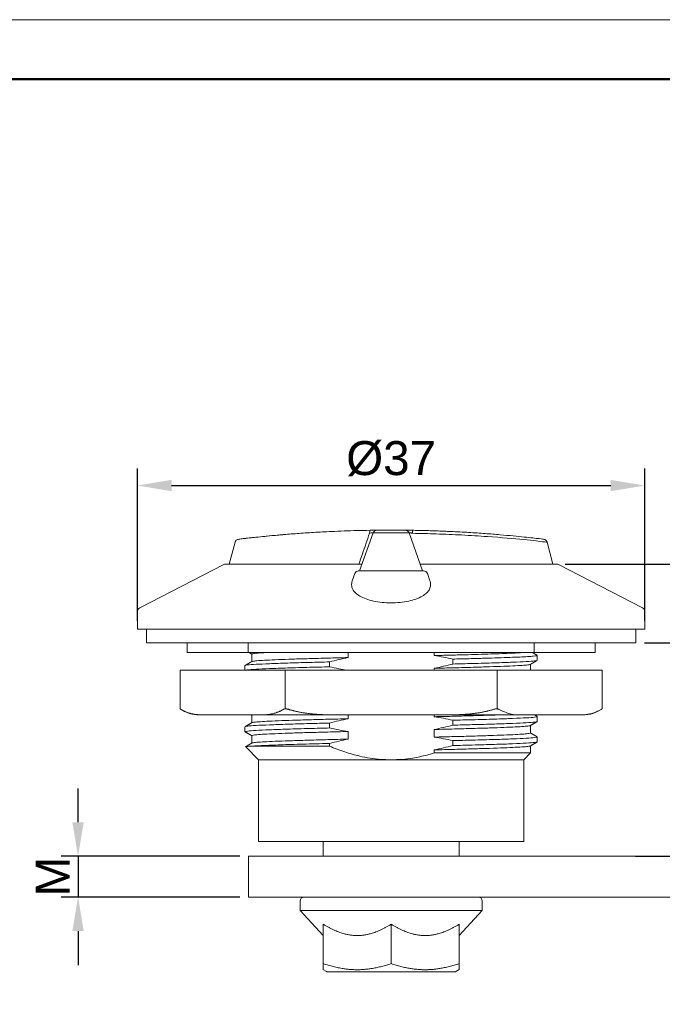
# Model space of a CAD drawing. Header units: millimetres. Extents: x 2655 to 2922, y 1555 to 1739.
# Tile 2 of 3: x 2689 to 2736, y 1667 to 1739. Entities that reach past the tile are written whole.
import ezdxf

# ---------------------------------------------------------------- set-up
doc = ezdxf.new("R2010")
doc.units = ezdxf.units.MM
doc.layers.add('1', color=7, linetype='Continuous', true_color=0xffffff)
doc.layers.add('20', color=7, linetype='Continuous', true_color=0xffffff)
for name, color, linetype, lineweight in [('尺寸线层', 3, 'Continuous', 18), ('粗实线层', 7, 'Continuous', 50), ('细实线层', 3, 'Continuous', 18)]:
    doc.layers.add(name, color=color, linetype=linetype, lineweight=lineweight)
doc.styles.get("Standard").update_dxf_attribs({"font": 'arial.ttf'})
doc.dimstyles.new('ISO-25', dxfattribs={"dimtxt": 2.5, "dimasz": 2.5, "dimexe": 1.25, "dimexo": 0.625, "dimtad": 1, "dimtxsty": 'Standard', "dimcen": 2.5, "dimadec": 0, "dimazin": 0, "dimtfac": 1, "dimtmove": 0, "dimatfit": 3, "dimfxl": 1, "dimarcsym": 0})

# ---------------------------------------------------------------- blocks, each defined once
blk = doc.blocks.new('*D14')
at = {"color": 0, "lineweight": -2, "transparency": 16777216}
for p, q in [((2697.568508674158, 1694.985706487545), (2697.568508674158, 1706.189578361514)), ((2734.868508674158, 1694.985706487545), (2734.868508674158, 1706.189578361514)), ((2700.068508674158, 1704.939578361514), (2732.368508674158, 1704.939578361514))]:
    blk.add_line(p, q, dxfattribs=at)
at = {"color": 0, "transparency": 16777216}
for points in [[(2700.068508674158, 1705.356245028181), (2700.068508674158, 1704.522911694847), (2697.568508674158, 1704.939578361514)], [(2732.368508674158, 1705.356245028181), (2732.368508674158, 1704.522911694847), (2734.868508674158, 1704.939578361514)]]:
    blk.add_solid(points, dxfattribs=at)
at = {"layer": 'Defpoints', "color": 0, "transparency": 16777216}
for p in [(2734.868508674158, 1704.939578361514), (2697.568508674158, 1694.360706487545), (2734.868508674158, 1694.360706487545)]:
    blk.add_point(p, dxfattribs=at)
at = {"color": 0, "transparency": 16777216, "insert": (2716.218508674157, 1706.910928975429), "char_height": 2.5, "attachment_point": 5}
blk.add_mtext('%%C37', dxfattribs=at)
blk = doc.blocks.new('*D15')
at = {"color": 0, "lineweight": -2, "transparency": 16777216}
for p, q in [((2749.42118192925, 1701.660706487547), (2749.42118192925, 1704.160706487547)), ((2729.020718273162, 1699.160706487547), (2750.67118192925, 1699.160706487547)), ((2749.42118192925, 1699.160706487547), (2749.42118192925, 1693.360706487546)), ((2734.843508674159, 1693.360706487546), (2750.67118192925, 1693.360706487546)), ((2749.42118192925, 1690.860706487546), (2749.42118192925, 1688.360706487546))]:
    blk.add_line(p, q, dxfattribs=at)
at = {"color": 0, "transparency": 16777216}
for points in [[(2749.004515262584, 1701.660706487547), (2749.837848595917, 1701.660706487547), (2749.42118192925, 1699.160706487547)], [(2749.004515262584, 1690.860706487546), (2749.837848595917, 1690.860706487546), (2749.42118192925, 1693.360706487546)]]:
    blk.add_solid(points, dxfattribs=at)
at = {"layer": 'Defpoints', "color": 0, "transparency": 16777216}
for p in [(2728.395718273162, 1699.160706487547), (2734.218508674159, 1693.360706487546), (2749.42118192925, 1693.360706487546)]:
    blk.add_point(p, dxfattribs=at)
at = {"color": 0, "transparency": 16777216, "insert": (2747.29379448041, 1696.260706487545), "char_height": 2.5, "attachment_point": 5, "rotation": 90}
blk.add_mtext('5,8', dxfattribs=at)
blk = doc.blocks.new('*D16')
at = {"layer": 'Defpoints', "color": 0, "transparency": 16777216}
for p in [(2734.218508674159, 1693.360706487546), (2733.556872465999, 1677.660706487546), (2749.341259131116, 1677.660706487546)]:
    blk.add_point(p, dxfattribs=at)
at = {"layer": '尺寸线层', "color": 0, "lineweight": -2, "transparency": 16777216}
for p, q in [((2734.843508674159, 1693.360706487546), (2750.591259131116, 1693.360706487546)), ((2749.341259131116, 1690.860706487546), (2749.341259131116, 1680.160706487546)), ((2734.181872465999, 1677.660706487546), (2750.591259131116, 1677.660706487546))]:
    blk.add_line(p, q, dxfattribs=at)
at = {"layer": '尺寸线层', "color": 0, "transparency": 16777216}
for points in [[(2748.92459246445, 1690.860706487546), (2749.757925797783, 1690.860706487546), (2749.341259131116, 1693.360706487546)], [(2748.92459246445, 1680.160706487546), (2749.757925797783, 1680.160706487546), (2749.341259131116, 1677.660706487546)]]:
    blk.add_solid(points, dxfattribs=at)
at = {"layer": '尺寸线层', "color": 0, "transparency": 16777216, "insert": (2747.466259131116, 1685.235017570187), "char_height": 2.5, "attachment_point": 5, "rotation": 90}
blk.add_mtext('H', dxfattribs=at)
blk = doc.blocks.new('*D17')
at = {"layer": 'Defpoints', "color": 0, "transparency": 16777216}
for p in [(2705.718508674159, 1677.660706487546), (2693.193879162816, 1674.660706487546), (2705.718508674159, 1674.660706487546)]:
    blk.add_point(p, dxfattribs=at)
at = {"layer": '尺寸线层', "color": 0, "lineweight": -2, "transparency": 16777216}
for p, q in [((2693.193879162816, 1680.160706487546), (2693.193879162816, 1682.660706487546)), ((2705.093508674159, 1677.660706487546), (2691.943879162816, 1677.660706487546)), ((2693.193879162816, 1677.660706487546), (2693.193879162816, 1674.660706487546)), ((2705.093508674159, 1674.660706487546), (2691.943879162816, 1674.660706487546)), ((2693.193879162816, 1672.160706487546), (2693.193879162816, 1669.660706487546))]:
    blk.add_line(p, q, dxfattribs=at)
at = {"layer": '尺寸线层', "color": 0, "transparency": 16777216}
for points in [[(2692.777212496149, 1680.160706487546), (2693.610545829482, 1680.160706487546), (2693.193879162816, 1677.660706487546)], [(2692.777212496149, 1672.160706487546), (2693.610545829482, 1672.160706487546), (2693.193879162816, 1674.660706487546)]]:
    blk.add_solid(points, dxfattribs=at)
at = {"layer": '尺寸线层', "color": 0, "transparency": 16777216, "insert": (2691.318879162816, 1676.160706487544), "char_height": 2.5, "attachment_point": 5, "rotation": 90}
blk.add_mtext('M', dxfattribs=at)

msp = doc.modelspace()

# ---------------------------------------------------------------- linework, layer by layer
at = {"layer": '1', "color": 7, "linetype": 'Continuous', "lineweight": 18}
for p, q in [((2713.902732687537, 1698.660744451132), (2714.895561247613, 1701.455372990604)), ((2717.541456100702, 1701.455372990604), (2718.534284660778, 1698.660744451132)), ((2704.748952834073, 1700.77336374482), (2704.31684285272, 1699.160707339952)), ((2728.120170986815, 1699.160720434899), (2727.688002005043, 1700.773597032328)), ((2698.218508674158, 1694.360706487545), (2698.218508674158, 1693.360706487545)), ((2734.218508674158, 1693.360706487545), (2734.218508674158, 1694.360706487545)), ((2698.218508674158, 1693.360706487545), (2734.218508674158, 1693.360706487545)), ((2700.707401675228, 1691.360706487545), (2700.707401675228, 1688.504922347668)), ((2700.707401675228, 1691.360706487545), (2700.774388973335, 1691.360706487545)), ((2700.774388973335, 1691.360706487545), (2708.2799424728, 1691.360706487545)), ((2708.2799424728, 1691.360706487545), (2708.712955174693, 1691.360706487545)), ((2723.724062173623, 1691.360706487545), (2708.712955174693, 1691.360706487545)), ((2723.724062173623, 1691.360706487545), (2724.157074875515, 1691.360706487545)), ((2724.157074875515, 1691.360706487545), (2731.66262837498, 1691.360706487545)), ((2731.66262837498, 1691.360706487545), (2731.729615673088, 1691.360706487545)), ((2731.729615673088, 1688.504922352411), (2731.729615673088, 1691.360706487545)), ((2702.13005140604, 1688.060706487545), (2702.51255483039, 1688.060706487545)), ((2702.51255483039, 1688.060706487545), (2706.541776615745, 1688.060706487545)), ((2706.541776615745, 1688.060706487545), (2712.189286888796, 1688.060706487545)), ((2712.189286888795, 1688.060706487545), (2720.247730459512, 1688.060706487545)), ((2720.247730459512, 1688.060706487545), (2725.89524073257, 1688.060706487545)), ((2725.89524073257, 1688.060706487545), (2729.924462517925, 1688.060706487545)), ((2729.924462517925, 1688.060706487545), (2730.306965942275, 1688.060706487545)), ((2711.218508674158, 1678.760706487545), (2711.218508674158, 1677.660745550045)), ((2721.218508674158, 1677.660745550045), (2721.218508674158, 1678.760706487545)), ((2705.718508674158, 1677.660706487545), (2706.718508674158, 1677.660706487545)), ((2705.718508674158, 1677.660706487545), (2705.718508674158, 1674.660706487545)), ((2706.718508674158, 1677.660706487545), (2769.218508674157, 1677.660706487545)), ((2705.718508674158, 1674.660706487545), (2706.718508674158, 1674.660706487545)), ((2706.718508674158, 1674.660706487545), (2769.218508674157, 1674.660706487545)), ((2709.518508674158, 1674.360706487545), (2709.518508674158, 1673.660706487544)), ((2722.918508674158, 1673.660706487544), (2722.918508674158, 1674.360706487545)), ((2709.51850867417, 1673.660706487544), (2711.218162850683, 1671.826212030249)), ((2709.518508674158, 1673.660706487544), (2722.918508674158, 1673.660706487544)), ((2721.218871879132, 1671.826230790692), (2722.918508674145, 1673.660706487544)), ((2711.218508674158, 1669.760706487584), (2711.218508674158, 1672.660706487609)), ((2716.218508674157, 1669.760706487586), (2716.218508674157, 1672.660706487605)), ((2721.218508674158, 1672.660706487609), (2721.218508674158, 1669.760706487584)), ((2711.203105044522, 1669.323017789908), (2711.461031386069, 1669.174103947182)), ((2713.961623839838, 1669.160706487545), (2711.511031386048, 1669.160706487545)), ((2720.925985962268, 1669.160706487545), (2713.961623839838, 1669.160706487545)), ((2720.975985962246, 1669.174103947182), (2721.233912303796, 1669.323017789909))]:
    msp.add_line(p, q, dxfattribs=at)
at = {"layer": '1', "color": 7, "linetype": 'Continuous', "lineweight": 13}
for p, q in [((2708.424280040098, 1691.360706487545), (2708.424280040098, 1688.503668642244)), ((2724.012737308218, 1691.360706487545), (2724.012737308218, 1688.503638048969))]:
    msp.add_line(p, q, dxfattribs=at)
at = {"layer": '1', "color": 7, "linetype": 'Continuous', "lineweight": 18}
for centre, radius, start, end in [((2702.130051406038, 1690.560706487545), 2.5, 235.3270743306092, 270), ((2730.306965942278, 1690.560706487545), 2.5, 270, 304.6738100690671), ((2709.818508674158, 1674.360706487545), 0.300000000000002, 90, 180), ((2722.618508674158, 1674.360706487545), 0.300000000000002, 0, 90), ((2711.511031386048, 1669.260706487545), 0.0999999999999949, 240.0000000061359, 270), ((2720.925985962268, 1669.260706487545), 0.0999999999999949, 270, 299.9999999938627)]:
    msp.add_arc(centre, radius, start, end, dxfattribs=at)
for centre, major_axis, ratio, start_param, end_param in [((2714.675485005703, 1701.348026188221), (-0.00493036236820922, 0.2999594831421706), 0.1358716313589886, 0, 1.306728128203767), ((2717.761532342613, 1701.348026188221), (-0.004930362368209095, -0.2999594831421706), 0.1358716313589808, 1.834864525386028, 3.141592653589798)]:
    msp.add_ellipse(centre, major_axis=major_axis, ratio=ratio, start_param=start_param, end_param=end_param, dxfattribs=at)
at = {"layer": '1', "color": 7, "linetype": 'Continuous', "lineweight": 13}
msp.add_open_spline([(2708.315090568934, 1701.32853122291), (2708.218626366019, 1701.320408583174), (2708.123615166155, 1701.31225881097), (2707.490493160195, 1701.257009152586), (2707.0146164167, 1701.21086144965), (2706.393927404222, 1701.147149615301), (2706.202672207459, 1701.126828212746), (2705.852502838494, 1701.0887174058), (2705.694112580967, 1701.07098216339), (2705.416442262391, 1701.039343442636), (2705.296260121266, 1701.025341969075), (2705.12273884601, 1701.004892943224), (2705.060037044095, 1700.997421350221), (2705.007400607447, 1700.991110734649)], degree=3, knots=[0, 0, 0, 0, 0.05716201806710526, 0.05716201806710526, 0.3873308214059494, 0.3873308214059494, 0.5524152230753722, 0.5524152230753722, 0.7174996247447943, 0.7174996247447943, 0.8825840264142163, 0.8825840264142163, 1, 1, 1, 1], dxfattribs=at)
at = {"layer": '1', "color": 7, "linetype": 'Continuous', "lineweight": 18}
for points, degree, knots in [([(2705.076547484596, 1700.999373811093), (2705.188586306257, 1701.012767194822), (2705.669568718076, 1701.070193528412), (2706.900938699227, 1701.202172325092), (2708.184239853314, 1701.319334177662), (2709.286191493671, 1701.407663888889), (2710.505519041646, 1701.490150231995), (2711.67863622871, 1701.553611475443), (2712.753549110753, 1701.598383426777), (2713.701433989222, 1701.629147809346), (2714.34725100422, 1701.64170126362), (2714.670554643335, 1701.647985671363)], 3, [0, 0, 0, 0, 0.1995920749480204, 0.3989958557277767, 0.4990030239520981, 0.5988698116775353, 0.6986850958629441, 0.798956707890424, 0.8661411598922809, 0.9329886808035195, 1, 1, 1, 1]), ([(2713.847500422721, 1699.161283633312), (2714.019607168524, 1699.655718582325), (2714.19143723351, 1700.149691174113), (2714.453675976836, 1700.904125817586), (2714.544311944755, 1701.164978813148), (2714.634854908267, 1701.425671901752)], 3, [0, 0, 0, 0, 0.6540526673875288, 0.6540526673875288, 1, 1, 1, 1]), ([(2717.541456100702, 1701.455372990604), (2717.537559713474, 1701.455386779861), (2717.529767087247, 1701.455414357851), (2717.467355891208, 1701.455637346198), (2717.369819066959, 1701.455993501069), (2717.236474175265, 1701.456495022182), (2717.072383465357, 1701.457141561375), (2716.882302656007, 1701.457922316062), (2716.672116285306, 1701.458880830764), (2716.448225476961, 1701.459853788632), (2716.176833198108, 1701.461732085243), (2715.756236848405, 1701.460840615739), (2715.324490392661, 1701.45866641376), (2715.043266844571, 1701.456634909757), (2714.916404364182, 1701.455600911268), (2714.90216646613, 1701.455445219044), (2714.895561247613, 1701.455372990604)], 3, [0, 0, 0, 0, 0.0557413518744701, 0.1114805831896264, 0.1672155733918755, 0.2229442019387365, 0.2786643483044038, 0.3343738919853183, 0.390070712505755, 0.4457526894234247, 0.5014177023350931, 0.5864934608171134, 0.7502546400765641, 0.8446808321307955, 0.9279446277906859, 1, 1, 1, 1]), ([(2715.011024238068, 1701.603054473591), (2715.008752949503, 1701.601528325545), (2715.006502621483, 1701.599970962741), (2714.979530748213, 1701.580749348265), (2714.957491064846, 1701.559329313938), (2714.920827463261, 1701.51086796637), (2714.906208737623, 1701.48383351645), (2714.89596912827, 1701.455226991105)], 3, [0, 0, 0, 0, 0.04309081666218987, 0.04309081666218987, 0.521545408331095, 0.521545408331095, 1, 1, 1, 1]), ([(2715.12610862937, 1701.649499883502), (2715.125451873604, 1701.649403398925), (2715.113820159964, 1701.647621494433), (2715.077988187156, 1701.637777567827), (2715.038997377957, 1701.623200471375), (2715.017966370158, 1701.605754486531), (2715.012437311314, 1701.600570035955)], 3, [0, 0, 0, 0, 0.02076818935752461, 0.3644571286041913, 0.8255519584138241, 1, 1, 1, 1]), ([(2715.174927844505, 1701.654925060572), (2715.17659856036, 1701.654943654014), (2715.179925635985, 1701.65498068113), (2715.207602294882, 1701.655283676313), (2715.258874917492, 1701.655824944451), (2715.34502602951, 1701.656678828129), (2715.519125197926, 1701.658193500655), (2715.808921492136, 1701.660080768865), (2716.217656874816, 1701.661017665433), (2716.62655287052, 1701.660087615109), (2716.916488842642, 1701.658204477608), (2717.091164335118, 1701.656686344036), (2717.187662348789, 1701.655731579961), (2717.250683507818, 1701.655052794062), (2717.258287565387, 1701.654967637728), (2717.262089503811, 1701.654925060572)], 3, [0, 0, 0, 0, 0.04180137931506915, 0.08324356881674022, 0.1250587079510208, 0.1877262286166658, 0.2503427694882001, 0.3750620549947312, 0.4998055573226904, 0.6245437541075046, 0.7492492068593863, 0.8118349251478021, 0.8745158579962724, 0.9372594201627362, 1, 1, 1, 1]), ([(2717.49499848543, 1701.538598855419), (2717.49472727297, 1701.539077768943), (2717.482299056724, 1701.560788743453), (2717.445362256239, 1701.590587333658), (2717.393973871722, 1701.624198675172), (2717.346977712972, 1701.641766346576), (2717.32126349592, 1701.647800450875), (2717.310613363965, 1701.649584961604)], 3, [0, 0, 0, 0, 0.007385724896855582, 0.3360024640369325, 0.6133934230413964, 0.8397501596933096, 1, 1, 1, 1]), ([(2717.495799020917, 1701.53883214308), (2717.496648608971, 1701.537737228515), (2717.497490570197, 1701.536636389), (2717.51665973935, 1701.511207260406), (2717.531259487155, 1701.484074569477), (2717.541456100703, 1701.455372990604)], 3, [0, 0, 0, 0, 0.04351984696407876, 0.04351984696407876, 1, 1, 1, 1]), ([(2717.802162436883, 1701.425671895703), (2717.776378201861, 1701.432450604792), (2717.727544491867, 1701.445289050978), (2717.662571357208, 1701.459040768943), (2717.600011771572, 1701.469932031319), (2717.546654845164, 1701.470767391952), (2717.543229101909, 1701.460623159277), (2717.541456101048, 1701.45537298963)], 3, [0, 0, 0, 0, 0.1877518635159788, 0.3555901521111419, 0.5015467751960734, 0.7420244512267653, 1, 1, 1, 1]), ([(2717.766462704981, 1701.647985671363), (2717.928630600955, 1701.64507732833), (2718.252470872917, 1701.639269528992), (2718.733203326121, 1701.62750589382), (2719.208829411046, 1701.613630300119), (2719.679067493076, 1701.597498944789), (2720.143994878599, 1701.579249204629), (2720.905238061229, 1701.545622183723), (2721.931532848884, 1701.490165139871), (2723.150745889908, 1701.407665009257), (2724.252754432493, 1701.319337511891), (2725.536056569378, 1701.202173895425), (2726.767451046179, 1701.070193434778), (2727.248436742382, 1701.01276682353), (2727.360471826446, 1700.999373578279)], 3, [0, 0, 0, 0, 0.03356142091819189, 0.06702029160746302, 0.1004390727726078, 0.1338804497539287, 0.167406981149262, 0.2010807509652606, 0.3013395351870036, 0.4011579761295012, 0.5010119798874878, 0.6010222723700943, 0.8004164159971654, 1, 1, 1, 1]), ([(2727.688444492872, 1700.771254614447), (2727.688412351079, 1700.771532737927), (2727.612432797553, 1700.781040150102), (2727.097080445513, 1700.835342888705), (2725.715516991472, 1700.997056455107), (2723.828556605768, 1701.155218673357), (2721.496812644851, 1701.301448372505), (2719.624011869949, 1701.385150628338), (2718.383665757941, 1701.412738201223), (2717.802162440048, 1701.425671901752)], 3, [0, 0, 0, 0, 0.07299627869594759, 0.2615341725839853, 0.3857933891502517, 0.629682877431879, 0.7677185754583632, 0.8911010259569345, 1, 1, 1, 1]), ([(2705.076953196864, 1701.000230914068), (2705.039876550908, 1700.99972264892), (2704.97117040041, 1700.984322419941), (2704.88165466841, 1700.949429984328), (2704.815033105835, 1700.898030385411), (2704.774509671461, 1700.83425466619), (2704.758900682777, 1700.797879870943), (2704.753277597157, 1700.780057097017), (2704.750763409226, 1700.771122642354)], 3, [0, 0, 0, 0, 0.4088845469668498, 0.7075985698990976, 0.8986937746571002, 0.9576558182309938, 0.980162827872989, 1, 1, 1, 1]), ([(2727.686253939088, 1700.771122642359), (2727.683739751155, 1700.780057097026), (2727.67811666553, 1700.797879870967), (2727.662507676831, 1700.83425466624), (2727.621984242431, 1700.898030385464), (2727.55536267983, 1700.949429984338), (2727.465846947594, 1700.984322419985), (2727.397140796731, 1700.999722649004), (2727.360064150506, 1701.000230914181)], 3, [0, 0, 0, 0, 0.01983717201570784, 0.04234418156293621, 0.1013062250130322, 0.2924014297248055, 0.5911154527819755, 1, 1, 1, 1]), ([(2700.774388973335, 1688.461494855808), (2700.767322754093, 1688.465964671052), (2700.753387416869, 1688.474779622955), (2700.73672753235, 1688.485580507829), (2700.72363033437, 1688.494170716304), (2700.714322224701, 1688.500343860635), (2700.708717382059, 1688.504084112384), (2700.707459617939, 1688.504926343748), (2700.707433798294, 1688.504944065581)], 3, [0, 0, 0, 0, 0.1736537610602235, 0.3424637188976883, 0.5079138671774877, 0.6715762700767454, 0.8350710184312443, 1, 1, 1, 1]), ([(2708.712955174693, 1688.461494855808), (2708.698206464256, 1688.465964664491), (2708.669120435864, 1688.474779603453), (2708.625665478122, 1688.485580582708), (2708.583294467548, 1688.494170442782), (2708.541979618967, 1688.50034486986), (2708.501761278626, 1688.504080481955), (2708.45008148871, 1688.505786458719), (2708.38993825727, 1688.50168268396), (2708.326907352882, 1688.48687149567), (2708.29582413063, 1688.470076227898), (2708.2799424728, 1688.461494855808)], 3, [0, 0, 0, 0, 0.08678703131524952, 0.1711532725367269, 0.2538403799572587, 0.3356340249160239, 0.4173438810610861, 0.4997802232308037, 0.6634693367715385, 0.8280530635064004, 1, 1, 1, 1]), ([(2708.712955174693, 1688.461494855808), (2709.452986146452, 1688.228923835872), (2710.432033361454, 1688.133627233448), (2711.181198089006, 1688.060706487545), (2712.189286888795, 1688.060706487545)], 2, [0, 0, 0, 0.5, 0.5, 1, 1, 1]), ([(2720.247730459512, 1688.060706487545), (2721.254129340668, 1688.060706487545), (2722.00334759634, 1688.133468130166), (2722.983041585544, 1688.228612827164), (2723.724062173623, 1688.461494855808)], 2, [0, 0, 0, 0.5, 0.5, 1, 1, 1]), ([(2724.157074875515, 1688.461494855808), (2724.149392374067, 1688.465964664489), (2724.134241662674, 1688.474779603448), (2724.107446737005, 1688.485580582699), (2724.078172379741, 1688.494170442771), (2724.046167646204, 1688.500344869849), (2724.011546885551, 1688.504080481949), (2723.96241642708, 1688.505786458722), (2723.896122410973, 1688.501682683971), (2723.810871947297, 1688.486871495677), (2723.753417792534, 1688.470076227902), (2723.724062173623, 1688.461494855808)], 3, [0, 0, 0, 0, 0.08678703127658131, 0.1711532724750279, 0.2538403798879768, 0.335634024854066, 0.4173438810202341, 0.4997802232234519, 0.6634693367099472, 0.8280530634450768, 1, 1, 1, 1]), ([(2725.89524073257, 1688.060706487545), (2725.58691899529, 1688.063636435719), (2724.997468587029, 1688.069237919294), (2724.428456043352, 1688.334826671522), (2724.157074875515, 1688.461494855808)], 3, [0, 0, 0, 0, 0.5230664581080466, 1, 1, 1, 1]), ([(2731.66262837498, 1688.461494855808), (2731.484078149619, 1688.369651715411), (2731.115854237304, 1688.180243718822), (2730.530966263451, 1688.07693738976), (2730.130746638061, 1688.066226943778), (2729.924462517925, 1688.060706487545)], 3, [0, 0, 0, 0, 0.3132598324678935, 0.6460353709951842, 1, 1, 1, 1]), ([(2731.729583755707, 1688.504944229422), (2731.729583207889, 1688.504945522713), (2731.724654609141, 1688.501657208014), (2731.702473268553, 1688.48687149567), (2731.676102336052, 1688.470076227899), (2731.662628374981, 1688.461494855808)], 3, [0, 0, 0, 0, 0.326075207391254, 0.6556649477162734, 1, 1, 1, 1]), ([(2716.218508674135, 1672.660706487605), (2714.883328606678, 1671.828684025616), (2713.7264734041, 1671.82584790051), (2712.562817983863, 1671.822995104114), (2711.218508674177, 1672.660706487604)], 2, [0, 0, 0, 0.5, 0.5, 1, 1, 1]), ([(2721.218508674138, 1672.660706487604), (2719.883328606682, 1671.828684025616), (2718.726473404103, 1671.82584790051), (2717.562817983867, 1671.822995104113), (2716.21850867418, 1672.660706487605)], 2, [0, 0, 0, 0.5, 0.5, 1, 1, 1]), ([(2716.218508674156, 1669.760706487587), (2717.555396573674, 1669.315077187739), (2718.713729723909, 1669.31412625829), (2719.875905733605, 1669.313172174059), (2721.21850867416, 1669.760706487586)], 2, [0, 0, 0, 0.5, 0.5, 1, 1, 1]), ([(2721.218508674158, 1669.760706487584), (2721.218508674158, 1669.315077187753), (2721.218508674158, 1669.314125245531), (2721.218508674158, 1669.314124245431)], 2, [0, 0, 0, 0.9979728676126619, 1, 1, 1])]:
    msp.add_open_spline(points, degree=degree, knots=knots, dxfattribs=at)
for points, degree in [([(2714.634854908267, 1701.425671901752), (2714.771450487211, 1701.46383923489), (2714.876012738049, 1701.478807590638), (2714.893539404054, 1701.463707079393)], 3), ([(2715.136358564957, 1701.654499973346), (2715.061091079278, 1701.653641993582), (2714.883236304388, 1701.651481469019), (2714.670554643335, 1701.647985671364)], 3), ([(2715.174923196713, 1701.654924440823), (2715.174923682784, 1701.654925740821), (2715.171461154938, 1701.654889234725), (2715.164849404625, 1701.654817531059)], 3), ([(2717.766462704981, 1701.647985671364), (2717.518324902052, 1701.652064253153), (2717.318312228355, 1701.654317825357), (2717.272143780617, 1701.654817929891)], 3), ([(2700.774388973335, 1688.461494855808), (2701.412034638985, 1688.060706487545), (2702.51255483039, 1688.060706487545)], 2), ([(2706.541776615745, 1688.060706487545), (2707.642296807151, 1688.060706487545), (2708.2799424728, 1688.461494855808)], 2), ([(2711.218508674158, 1669.314124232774), (2711.218508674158, 1669.314081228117), (2711.218508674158, 1669.760706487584)], 2), ([(2711.218508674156, 1669.760706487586), (2712.612845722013, 1669.295927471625), (2713.820713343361, 1669.314928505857)], 2), ([(2713.820713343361, 1669.314928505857), (2714.933700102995, 1669.332436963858), (2716.218508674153, 1669.760706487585)], 2)]:
    msp.add_open_spline(points, degree=degree, dxfattribs=at)
at = {"layer": '20', "color": 7, "linetype": 'Continuous', "lineweight": 18}
for p, q in [((2703.903812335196, 1699.127347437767), (2697.731021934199, 1695.944502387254)), ((2714.080641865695, 1699.160706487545), (2704.041299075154, 1699.160706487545)), ((2728.395718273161, 1699.160706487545), (2718.35637548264, 1699.160706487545)), ((2734.705995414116, 1695.944502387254), (2728.53320501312, 1699.127347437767)), ((2713.547608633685, 1698.46113600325), (2713.359803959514, 1697.932500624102)), ((2713.830299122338, 1698.660706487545), (2718.606718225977, 1698.660706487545)), ((2718.88940871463, 1698.46113600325), (2719.077213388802, 1697.932500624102)), ((2697.568508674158, 1695.677861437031), (2697.568508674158, 1694.360706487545)), ((2734.868508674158, 1694.360706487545), (2734.868508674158, 1695.677861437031)), ((2734.868508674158, 1694.360706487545), (2697.568508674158, 1694.360706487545)), ((2701.218508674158, 1693.360708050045), (2701.218508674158, 1692.660706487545)), ((2705.697695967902, 1693.360737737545), (2705.697695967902, 1692.660706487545)), ((2726.739321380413, 1693.360737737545), (2726.739321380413, 1692.660706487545)), ((2731.218508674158, 1692.660706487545), (2731.218508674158, 1693.360708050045)), ((2704.068508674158, 1692.660706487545), (2701.218508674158, 1692.660706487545)), ((2705.697695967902, 1692.660706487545), (2704.068508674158, 1692.660706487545)), ((2726.739321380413, 1692.660706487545), (2705.697695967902, 1692.660706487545)), ((2705.968508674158, 1692.541271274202), (2705.968508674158, 1691.984964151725)), ((2713.056231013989, 1692.28026800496), (2713.056231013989, 1692.660706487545)), ((2719.380786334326, 1692.660706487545), (2719.380786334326, 1692.430015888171)), ((2726.739321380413, 1692.660706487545), (2728.368508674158, 1692.660706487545)), ((2726.968508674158, 1692.079935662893), (2726.968508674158, 1692.441476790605)), ((2728.368508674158, 1692.660706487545), (2731.218508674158, 1692.660706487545)), ((2705.468508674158, 1691.691477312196), (2705.468508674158, 1691.36071189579)), ((2711.690816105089, 1691.601147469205), (2711.690816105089, 1691.962689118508)), ((2720.746201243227, 1692.170265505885), (2720.746201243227, 1691.808723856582)), ((2726.468508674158, 1691.360709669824), (2726.468508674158, 1691.786448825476)), ((2719.380786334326, 1691.491144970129), (2719.380786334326, 1691.360699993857)), ((2705.968508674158, 1688.041271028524), (2705.968508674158, 1687.484964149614)), ((2713.056231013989, 1687.78026800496), (2713.056231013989, 1688.060709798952)), ((2719.380786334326, 1688.060715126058), (2719.380786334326, 1687.930015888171)), ((2711.690816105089, 1687.101147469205), (2711.690816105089, 1687.462689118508)), ((2720.746201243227, 1687.670265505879), (2720.746201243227, 1687.308723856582)), ((2726.468508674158, 1686.730141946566), (2726.468508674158, 1687.286448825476)), ((2726.968508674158, 1687.579935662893), (2726.968508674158, 1687.941477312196)), ((2705.468508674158, 1687.191477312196), (2705.468508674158, 1686.829935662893)), ((2705.968508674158, 1686.541271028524), (2705.968508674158, 1685.984964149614)), ((2713.056231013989, 1686.280268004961), (2713.056231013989, 1686.841397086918)), ((2719.380786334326, 1686.991144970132), (2719.380786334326, 1686.430015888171)), ((2711.690816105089, 1685.760706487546), (2711.690816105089, 1685.962689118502)), ((2720.746201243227, 1686.17026550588), (2720.746201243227, 1685.808723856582)), ((2726.968508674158, 1686.079935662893), (2726.968508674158, 1686.441477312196)), ((2705.52172599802, 1685.707489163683), (2706.468508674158, 1684.760706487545)), ((2705.917516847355, 1685.760706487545), (2711.690816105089, 1685.760706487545)), ((2719.380786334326, 1685.491144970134), (2719.380786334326, 1685.260706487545)), ((2726.468508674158, 1685.260706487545), (2719.380786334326, 1685.260706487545)), ((2725.968508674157, 1684.760706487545), (2726.468508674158, 1685.260706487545)), ((2726.468508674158, 1685.260706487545), (2726.468508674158, 1685.786446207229)), ((2706.468508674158, 1684.760706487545), (2706.468508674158, 1678.760706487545)), ((2706.468508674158, 1684.760706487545), (2716.218508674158, 1684.760706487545)), ((2716.218508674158, 1684.760706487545), (2725.968508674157, 1684.760706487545)), ((2725.968508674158, 1678.760706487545), (2725.968508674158, 1684.760706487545)), ((2725.968508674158, 1678.760706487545), (2706.468508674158, 1678.760706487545))]:
    msp.add_line(p, q, dxfattribs=at)
for centre, start, end in [((2704.041299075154, 1698.860706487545), 90, 117.2767633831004), ((2728.395718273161, 1698.860706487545), 62.72323661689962, 90), ((2713.830299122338, 1698.360706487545), 90, 160.4417484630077), ((2718.606718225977, 1698.360706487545), 19.55825153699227, 90), ((2697.868508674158, 1695.677861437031), 117.276763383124, 180), ((2734.568508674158, 1695.677861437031), 0, 62.72323661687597)]:
    msp.add_arc(centre, 0.3, start, end, dxfattribs=at)
for points, knots in [([(2713.359803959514, 1697.932500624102), (2713.352031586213, 1697.908843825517), (2713.33296848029, 1697.850821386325), (2713.313085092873, 1697.747866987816), (2713.306893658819, 1697.611958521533), (2713.330650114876, 1697.467699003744), (2713.408248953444, 1697.265327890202), (2713.578625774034, 1697.040493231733), (2713.915862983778, 1696.789878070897), (2714.355823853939, 1696.587842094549), (2714.91173777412, 1696.428213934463), (2715.537407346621, 1696.329691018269), (2716.210477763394, 1696.294641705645), (2716.88476068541, 1696.327848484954), (2717.513259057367, 1696.425471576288), (2718.07286319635, 1696.584425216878), (2718.51688699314, 1696.787056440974), (2718.856392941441, 1697.037853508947), (2719.027777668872, 1697.263565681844), (2719.10599821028, 1697.466157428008), (2719.133332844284, 1697.632908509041), (2719.121058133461, 1697.793161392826), (2719.088376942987, 1697.897022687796), (2719.077213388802, 1697.932500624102)], [0, 0, 0, 0, 0.01432563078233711, 0.03513611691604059, 0.06261376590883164, 0.09768114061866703, 0.125043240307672, 0.1921596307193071, 0.24970239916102, 0.3142149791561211, 0.3744356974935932, 0.4375059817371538, 0.4992781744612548, 0.5610261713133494, 0.6242779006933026, 0.6847823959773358, 0.7494546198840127, 0.8075753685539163, 0.8744934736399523, 0.9020139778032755, 0.9371698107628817, 0.9785378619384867, 1, 1, 1, 1]), ([(2707.224685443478, 1692.660706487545), (2707.04466880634, 1692.651965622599), (2706.882755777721, 1692.643224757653), (2706.597086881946, 1692.625743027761), (2706.473331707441, 1692.617002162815), (2706.2654703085, 1692.599520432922), (2706.181364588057, 1692.590779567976), (2706.053816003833, 1692.573297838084), (2706.010373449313, 1692.564556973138), (2705.974848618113, 1692.550967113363), (2705.968510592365, 1692.546118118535), (2705.968512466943, 1692.541269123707)], [0, 0, 0, 0, 0.2195510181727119, 0.2195510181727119, 0.4391020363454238, 0.4391020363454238, 0.6586530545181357, 0.6586530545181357, 0.8782040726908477, 0.8782040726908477, 1, 1, 1, 1]), ([(2719.380786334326, 1692.430015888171), (2719.773354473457, 1692.439627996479), (2720.158222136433, 1692.449240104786), (2720.90695344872, 1692.4684643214), (2721.270814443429, 1692.478076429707), (2721.972229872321, 1692.497300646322), (2722.309781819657, 1692.506912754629), (2722.953659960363, 1692.526136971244), (2723.259983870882, 1692.535749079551), (2723.836941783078, 1692.554973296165), (2724.107573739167, 1692.564585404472), (2724.609203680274, 1692.583809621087), (2724.840199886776, 1692.593421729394), (2725.259191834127, 1692.612645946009), (2725.447186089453, 1692.622258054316), (2725.7774342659, 1692.64148227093), (2725.919687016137, 1692.651094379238), (2726.038032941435, 1692.660706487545)], [0, 0, 0, 0, 0.125, 0.125, 0.2499999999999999, 0.2499999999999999, 0.3749999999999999, 0.3749999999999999, 0.5000000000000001, 0.5000000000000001, 0.6250000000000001, 0.6250000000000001, 0.75, 0.75, 0.875, 0.875, 1, 1, 1, 1]), ([(2720.746201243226, 1692.170265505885), (2720.51977676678, 1692.220771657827), (2720.292574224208, 1692.267930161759), (2719.837411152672, 1692.354708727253), (2719.609395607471, 1692.394364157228), (2719.380786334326, 1692.430015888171)], [0, 0, 0, 0, 0.500661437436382, 0.500661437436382, 1, 1, 1, 1]), ([(2720.746201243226, 1692.170265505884), (2721.163486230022, 1692.180483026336), (2721.568333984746, 1692.190700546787), (2722.346454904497, 1692.21113558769), (2722.719674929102, 1692.221353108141), (2723.428473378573, 1692.241788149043), (2723.764037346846, 1692.252005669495), (2724.391809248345, 1692.272440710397), (2724.684092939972, 1692.282658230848), (2725.220636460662, 1692.303093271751), (2725.464808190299, 1692.313310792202), (2725.901161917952, 1692.333745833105), (2726.093350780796, 1692.343963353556), (2726.422328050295, 1692.364398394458), (2726.55920682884, 1692.37461591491), (2726.77553981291, 1692.395050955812), (2726.854886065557, 1692.405268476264), (2726.947246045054, 1692.424150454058), (2726.968534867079, 1692.4328149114), (2726.968532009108, 1692.441479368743)], [0, 0, 0, 0, 0.1130198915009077, 0.1130198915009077, 0.2260397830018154, 0.2260397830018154, 0.3390596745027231, 0.3390596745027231, 0.452079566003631, 0.452079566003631, 0.5650994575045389, 0.5650994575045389, 0.6781193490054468, 0.6781193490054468, 0.7911392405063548, 0.7911392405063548, 0.9041591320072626, 0.9041591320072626, 1, 1, 1, 1]), ([(2705.476837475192, 1691.700876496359), (2705.499012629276, 1691.713368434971), (2705.648235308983, 1691.741485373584), (2706.222763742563, 1691.785227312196), (2707.222577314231, 1691.832102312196), (2708.56809671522, 1691.878977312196), (2710.090585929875, 1691.922506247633), (2711.18935073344, 1691.950410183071), (2711.69081610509, 1691.962689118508)], [0, 0, 0, 0, 0.1431398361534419, 0.3221800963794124, 0.5012203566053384, 0.6802606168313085, 0.8593008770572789, 1, 1, 1, 1]), ([(2711.690816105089, 1691.601147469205), (2711.18935073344, 1691.588868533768), (2710.090585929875, 1691.560964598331), (2708.56809671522, 1691.517435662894), (2707.222577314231, 1691.470560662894), (2706.222763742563, 1691.423685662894), (2705.741780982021, 1691.38706585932), (2705.588730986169, 1691.366071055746), (2705.557666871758, 1691.360701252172)], [0, 0, 0, 0, 0.1532018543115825, 0.3481518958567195, 0.5431019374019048, 0.7380519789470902, 0.9330020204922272, 1, 1, 1, 1]), ([(2705.977204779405, 1691.989971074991), (2705.993526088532, 1691.999199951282), (2706.032797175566, 1692.008428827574), (2706.178835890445, 1692.030162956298), (2706.304614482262, 1692.042668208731), (2706.636580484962, 1692.067678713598), (2706.84276452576, 1692.080183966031), (2707.330461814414, 1692.105194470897), (2707.611970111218, 1692.11769972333), (2708.243379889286, 1692.142710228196), (2708.593274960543, 1692.155215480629), (2709.352836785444, 1692.180225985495), (2709.762495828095, 1692.192731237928), (2710.631491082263, 1692.217741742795), (2711.09081847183, 1692.230246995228), (2712.047831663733, 1692.255257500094), (2712.545507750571, 1692.267762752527), (2713.056231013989, 1692.28026800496)], [0, 0, 0, 0, 0.09537348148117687, 0.09537348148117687, 0.2246058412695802, 0.2246058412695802, 0.3538382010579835, 0.3538382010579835, 0.4830705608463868, 0.4830705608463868, 0.6123029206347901, 0.6123029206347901, 0.7415352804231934, 0.7415352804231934, 0.8707676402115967, 0.8707676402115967, 1, 1, 1, 1]), ([(2713.056231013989, 1692.28026800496), (2712.82764440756, 1692.23449127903), (2712.5997803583, 1692.184974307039), (2712.144633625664, 1692.078919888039), (2711.917308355, 1692.022334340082), (2711.69081610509, 1691.962689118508)], [0, 0, 0, 0, 0.498838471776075, 0.498838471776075, 1, 1, 1, 1]), ([(2711.690816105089, 1691.601147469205), (2711.917240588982, 1691.550641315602), (2712.144443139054, 1691.503482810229), (2712.562183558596, 1691.4238390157), (2712.752553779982, 1691.390207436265), (2712.943354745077, 1691.359332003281)], [0, 0, 0, 0, 0.5455128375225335, 0.5455128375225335, 1, 1, 1, 1]), ([(2719.380786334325, 1691.491144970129), (2719.609372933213, 1691.536921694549), (2719.83723697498, 1691.586438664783), (2720.292383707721, 1691.692493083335), (2720.519708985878, 1691.749078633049), (2720.746201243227, 1691.808723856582)], [0, 0, 0, 0, 0.498838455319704, 0.498838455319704, 1, 1, 1, 1]), ([(2726.459812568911, 1691.781441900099), (2726.443491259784, 1691.772213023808), (2726.404220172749, 1691.762984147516), (2726.258181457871, 1691.741250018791), (2726.132402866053, 1691.728744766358), (2725.800436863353, 1691.703734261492), (2725.594252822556, 1691.691229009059), (2725.106555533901, 1691.666218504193), (2724.825047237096, 1691.65371325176), (2724.193637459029, 1691.628702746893), (2723.843742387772, 1691.61619749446), (2723.084180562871, 1691.591186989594), (2722.67452152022, 1691.578681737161), (2721.805526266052, 1691.553671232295), (2721.346198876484, 1691.541165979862), (2720.389185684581, 1691.516155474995), (2719.891509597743, 1691.503650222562), (2719.380786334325, 1691.491144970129)], [0, 0, 0, 0, 0.09537348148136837, 0.09537348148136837, 0.2246058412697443, 0.2246058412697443, 0.3538382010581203, 0.3538382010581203, 0.4830705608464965, 0.4830705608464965, 0.6123029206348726, 0.6123029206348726, 0.7415352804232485, 0.7415352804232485, 0.8707676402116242, 0.8707676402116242, 1, 1, 1, 1]), ([(2726.960179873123, 1692.070536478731), (2726.93800471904, 1692.058044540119), (2726.788782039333, 1692.029927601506), (2726.214253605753, 1691.986185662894), (2725.214440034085, 1691.939310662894), (2723.868920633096, 1691.892435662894), (2722.34643141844, 1691.848906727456), (2721.247666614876, 1691.821002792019), (2720.746201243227, 1691.808723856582)], [0, 0, 0, 0, 0.1431398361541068, 0.3221800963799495, 0.5012203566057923, 0.6802606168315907, 0.8593008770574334, 1, 1, 1, 1]), ([(2719.380786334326, 1687.930015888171), (2719.891509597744, 1687.942521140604), (2720.389185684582, 1687.955026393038), (2721.346198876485, 1687.980036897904), (2721.805526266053, 1687.992542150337), (2722.674521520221, 1688.017552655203), (2723.084180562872, 1688.030057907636), (2723.64768049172, 1688.048612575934), (2723.824405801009, 1688.054661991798), (2723.993650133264, 1688.060711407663)], [0, 0, 0, 0, 0.28704700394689, 0.28704700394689, 0.5740940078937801, 0.5740940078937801, 0.86114101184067, 0.86114101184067, 1, 1, 1, 1]), ([(2705.476837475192, 1687.200876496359), (2705.499012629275, 1687.213368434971), (2705.648235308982, 1687.241485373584), (2706.222763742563, 1687.285227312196), (2707.222577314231, 1687.332102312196), (2708.56809671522, 1687.378977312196), (2710.090585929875, 1687.422506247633), (2711.18935073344, 1687.450410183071), (2711.69081610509, 1687.462689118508)], [0, 0, 0, 0, 0.1431398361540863, 0.3221800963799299, 0.5012203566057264, 0.6802606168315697, 0.8593008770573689, 1, 1, 1, 1]), ([(2705.977204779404, 1687.489971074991), (2705.993526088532, 1687.499199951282), (2706.032797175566, 1687.508428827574), (2706.178835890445, 1687.530162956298), (2706.304614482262, 1687.542668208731), (2706.636580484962, 1687.567678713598), (2706.84276452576, 1687.580183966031), (2707.330461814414, 1687.605194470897), (2707.611970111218, 1687.61769972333), (2708.243379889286, 1687.642710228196), (2708.593274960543, 1687.655215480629), (2709.352836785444, 1687.680225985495), (2709.762495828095, 1687.692731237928), (2710.631491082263, 1687.717741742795), (2711.09081847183, 1687.730246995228), (2712.047831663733, 1687.755257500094), (2712.545507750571, 1687.767762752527), (2713.056231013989, 1687.78026800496)], [0, 0, 0, 0, 0.09537348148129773, 0.09537348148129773, 0.2246058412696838, 0.2246058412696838, 0.3538382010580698, 0.3538382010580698, 0.4830705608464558, 0.4830705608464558, 0.6123029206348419, 0.6123029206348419, 0.7415352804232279, 0.7415352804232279, 0.870767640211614, 0.870767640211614, 1, 1, 1, 1]), ([(2713.056231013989, 1687.78026800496), (2712.82764440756, 1687.73449127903), (2712.5997803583, 1687.684974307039), (2712.144633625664, 1687.578919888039), (2711.917308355, 1687.522334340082), (2711.69081610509, 1687.462689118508)], [0, 0, 0, 0, 0.498838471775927, 0.498838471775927, 1, 1, 1, 1]), ([(2720.746201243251, 1687.670265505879), (2720.519776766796, 1687.720771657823), (2720.292574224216, 1687.767930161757), (2719.837411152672, 1687.854708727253), (2719.609395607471, 1687.894364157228), (2719.380786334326, 1687.930015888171)], [0, 0, 0, 0, 0.500661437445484, 0.500661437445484, 1, 1, 1, 1]), ([(2719.380786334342, 1686.991144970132), (2719.609372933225, 1687.036921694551), (2719.837236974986, 1687.086438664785), (2720.292383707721, 1687.192493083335), (2720.519708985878, 1687.249078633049), (2720.746201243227, 1687.308723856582)], [0, 0, 0, 0, 0.498838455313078, 0.498838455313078, 1, 1, 1, 1]), ([(2726.459812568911, 1687.281441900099), (2726.443491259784, 1687.272213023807), (2726.404220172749, 1687.262984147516), (2726.258181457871, 1687.241250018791), (2726.132402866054, 1687.228744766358), (2725.800436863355, 1687.203734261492), (2725.594252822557, 1687.191229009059), (2725.106555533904, 1687.166218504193), (2724.825047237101, 1687.15371325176), (2724.193637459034, 1687.128702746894), (2723.843742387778, 1687.11619749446), (2723.084180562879, 1687.091186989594), (2722.674521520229, 1687.078681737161), (2721.805526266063, 1687.053671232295), (2721.346198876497, 1687.041165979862), (2720.389185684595, 1687.016155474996), (2719.891509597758, 1687.003650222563), (2719.380786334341, 1686.99114497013)], [0, 0, 0, 0, 0.09537348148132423, 0.09537348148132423, 0.2246058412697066, 0.2246058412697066, 0.3538382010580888, 0.3538382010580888, 0.483070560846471, 0.483070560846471, 0.6123029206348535, 0.6123029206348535, 0.7415352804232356, 0.7415352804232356, 0.870767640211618, 0.870767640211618, 1, 1, 1, 1]), ([(2720.746201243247, 1687.670265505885), (2721.247666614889, 1687.682544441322), (2722.346431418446, 1687.710448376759), (2723.868920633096, 1687.753977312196), (2725.214440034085, 1687.800852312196), (2726.214253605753, 1687.847727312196), (2726.829933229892, 1687.894602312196), (2726.98242296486, 1687.928985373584), (2726.965741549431, 1687.947743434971), (2726.960179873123, 1687.950876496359)], [0, 0, 0, 0, 0.131273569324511, 0.2983197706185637, 0.4653659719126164, 0.6324121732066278, 0.7994583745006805, 0.9665045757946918, 1, 1, 1, 1]), ([(2726.960179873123, 1687.570536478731), (2726.93800471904, 1687.558044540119), (2726.788782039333, 1687.529927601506), (2726.214253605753, 1687.486185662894), (2725.214440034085, 1687.439310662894), (2723.868920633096, 1687.392435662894), (2722.34643141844, 1687.348906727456), (2721.247666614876, 1687.321002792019), (2720.746201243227, 1687.308723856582)], [0, 0, 0, 0, 0.1431398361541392, 0.322180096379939, 0.5012203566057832, 0.6802606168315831, 0.8593008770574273, 1, 1, 1, 1]), ([(2711.690816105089, 1687.101147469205), (2711.18935073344, 1687.088868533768), (2710.090585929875, 1687.060964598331), (2708.56809671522, 1687.017435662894), (2707.222577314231, 1686.970560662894), (2706.222763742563, 1686.923685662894), (2705.607084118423, 1686.876810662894), (2705.454594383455, 1686.842427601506), (2705.471275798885, 1686.823669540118), (2705.476837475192, 1686.820536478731)], [0, 0, 0, 0, 0.1312735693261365, 0.2983197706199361, 0.4653659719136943, 0.6324121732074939, 0.7994583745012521, 0.9665045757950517, 1, 1, 1, 1]), ([(2713.056231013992, 1686.841397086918), (2712.545507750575, 1686.828891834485), (2712.047831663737, 1686.816386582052), (2711.090818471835, 1686.791376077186), (2710.631491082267, 1686.778870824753), (2709.762495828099, 1686.753860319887), (2709.352836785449, 1686.741355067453), (2708.593274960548, 1686.716344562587), (2708.243379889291, 1686.703839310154), (2707.611970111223, 1686.678828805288), (2707.330461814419, 1686.666323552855), (2706.842764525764, 1686.641313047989), (2706.636580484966, 1686.628807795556), (2706.304614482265, 1686.603797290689), (2706.178835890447, 1686.591292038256), (2706.010782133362, 1686.56628153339), (2705.968508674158, 1686.553776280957), (2705.968508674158, 1686.541271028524)], [0, 0, 0, 0, 0.125, 0.125, 0.25, 0.25, 0.375, 0.375, 0.5, 0.5, 0.625, 0.625, 0.75, 0.75, 0.875, 0.875, 1, 1, 1, 1]), ([(2711.690816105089, 1687.101147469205), (2711.917240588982, 1687.050641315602), (2712.144443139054, 1687.003482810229), (2712.599606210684, 1686.91670424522), (2712.827621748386, 1686.877048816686), (2713.056231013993, 1686.841397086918)], [0, 0, 0, 0, 0.50066145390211, 0.50066145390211, 1, 1, 1, 1]), ([(2719.380786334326, 1686.430015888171), (2719.891509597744, 1686.442521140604), (2720.389185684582, 1686.455026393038), (2721.346198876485, 1686.480036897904), (2721.805526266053, 1686.492542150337), (2722.674521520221, 1686.517552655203), (2723.084180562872, 1686.530057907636), (2723.843742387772, 1686.555068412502), (2724.193637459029, 1686.567573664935), (2724.825047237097, 1686.592584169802), (2725.106555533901, 1686.605089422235), (2725.594252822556, 1686.630099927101), (2725.800436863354, 1686.642605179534), (2726.132402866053, 1686.6676156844), (2726.258181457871, 1686.680120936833), (2726.426235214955, 1686.7051314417), (2726.468508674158, 1686.717636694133), (2726.468508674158, 1686.730141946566)], [0, 0, 0, 0, 0.125, 0.125, 0.25, 0.25, 0.375, 0.375, 0.5, 0.5, 0.625, 0.625, 0.75, 0.75, 0.875, 0.875, 1, 1, 1, 1]), ([(2705.917516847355, 1685.760706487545), (2706.025895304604, 1685.769122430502), (2706.153443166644, 1685.777538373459), (2706.445643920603, 1685.794370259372), (2706.610286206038, 1685.802786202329), (2706.974653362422, 1685.819618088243), (2707.174386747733, 1685.828034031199), (2707.606897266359, 1685.844865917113), (2707.839633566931, 1685.85328186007), (2708.335375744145, 1685.870113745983), (2708.598401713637, 1685.87852968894), (2709.151931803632, 1685.895361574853), (2709.442392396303, 1685.90377751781), (2710.047423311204, 1685.920609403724), (2710.362019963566, 1685.92902534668), (2711.011891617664, 1685.945857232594), (2711.347135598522, 1685.95427317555), (2711.690816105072, 1685.962689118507)], [0, 0, 0, 0, 0.1249999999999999, 0.1249999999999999, 0.2499999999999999, 0.2499999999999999, 0.3749999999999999, 0.3749999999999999, 0.4999999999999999, 0.4999999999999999, 0.6249999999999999, 0.6249999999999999, 0.7499999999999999, 0.7499999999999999, 0.8749999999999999, 0.8749999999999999, 1, 1, 1, 1]), ([(2705.977204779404, 1685.989971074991), (2705.993526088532, 1685.999199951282), (2706.032797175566, 1686.008428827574), (2706.178835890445, 1686.030162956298), (2706.304614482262, 1686.042668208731), (2706.636580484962, 1686.067678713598), (2706.84276452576, 1686.080183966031), (2707.330461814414, 1686.105194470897), (2707.611970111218, 1686.11769972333), (2708.243379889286, 1686.142710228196), (2708.593274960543, 1686.155215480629), (2709.352836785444, 1686.180225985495), (2709.762495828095, 1686.192731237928), (2710.631491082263, 1686.217741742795), (2711.09081847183, 1686.230246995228), (2712.047831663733, 1686.255257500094), (2712.545507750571, 1686.267762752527), (2713.056231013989, 1686.28026800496)], [0, 0, 0, 0, 0.09537348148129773, 0.09537348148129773, 0.2246058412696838, 0.2246058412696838, 0.3538382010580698, 0.3538382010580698, 0.4830705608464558, 0.4830705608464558, 0.6123029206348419, 0.6123029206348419, 0.7415352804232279, 0.7415352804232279, 0.870767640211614, 0.870767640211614, 1, 1, 1, 1]), ([(2713.056231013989, 1686.280268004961), (2712.827644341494, 1686.2344912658), (2712.599780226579, 1686.184974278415), (2712.144633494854, 1686.078919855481), (2711.917308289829, 1686.02233432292), (2711.690816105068, 1685.962689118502)], [0, 0, 0, 0, 0.498838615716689, 0.498838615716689, 1, 1, 1, 1]), ([(2720.746201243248, 1686.17026550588), (2720.519776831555, 1686.220771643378), (2720.292574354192, 1686.267930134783), (2719.837411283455, 1686.354708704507), (2719.609395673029, 1686.394364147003), (2719.380786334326, 1686.430015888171)], [0, 0, 0, 0, 0.500661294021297, 0.500661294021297, 1, 1, 1, 1]), ([(2719.380786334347, 1685.491144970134), (2719.609372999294, 1685.536921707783), (2719.837237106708, 1685.586438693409), (2720.292383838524, 1685.692493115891), (2720.519709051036, 1685.749078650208), (2720.746201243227, 1685.808723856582)], [0, 0, 0, 0, 0.498838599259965, 0.498838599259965, 1, 1, 1, 1]), ([(2720.746201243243, 1686.170265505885), (2721.247666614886, 1686.182544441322), (2722.346431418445, 1686.210448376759), (2723.868920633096, 1686.253977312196), (2725.214440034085, 1686.300852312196), (2726.214253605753, 1686.347727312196), (2726.829933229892, 1686.394602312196), (2726.982422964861, 1686.428985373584), (2726.965741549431, 1686.447743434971), (2726.960179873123, 1686.450876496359)], [0, 0, 0, 0, 0.1312735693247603, 0.2983197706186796, 0.4653659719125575, 0.6324121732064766, 0.7994583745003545, 0.9665045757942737, 1, 1, 1, 1]), ([(2726.960179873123, 1686.070536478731), (2726.93800471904, 1686.058044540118), (2726.788782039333, 1686.029927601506), (2726.214253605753, 1685.986185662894), (2725.214440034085, 1685.939310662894), (2723.868920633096, 1685.892435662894), (2722.34643141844, 1685.848906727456), (2721.247666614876, 1685.821002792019), (2720.746201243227, 1685.808723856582)], [0, 0, 0, 0, 0.1431398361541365, 0.3221800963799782, 0.5012203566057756, 0.6802606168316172, 0.8593008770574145, 1, 1, 1, 1]), ([(2705.514760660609, 1685.722787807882), (2705.520776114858, 1685.726131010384), (2705.55390691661, 1685.734122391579), (2705.631694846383, 1685.742113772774), (2705.752243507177, 1685.75141013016), (2705.827542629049, 1685.756058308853), (2705.917516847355, 1685.760706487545)], [0, 0, 0, 0, 0.2645030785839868, 0.6322515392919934, 0.6322515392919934, 1, 1, 1, 1]), ([(2716.218508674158, 1684.760706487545), (2715.963079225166, 1684.766559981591), (2715.449920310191, 1684.778319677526), (2714.676990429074, 1684.873792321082), (2713.789600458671, 1685.047131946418), (2712.783038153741, 1685.327210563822), (2712.059480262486, 1685.614386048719), (2711.690816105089, 1685.760706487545)], [0, 0, 0, 0, 0.1641587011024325, 0.3297955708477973, 0.4998384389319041, 0.7451597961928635, 1, 1, 1, 1]), ([(2719.380786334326, 1685.260706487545), (2719.207250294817, 1685.209491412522), (2718.862764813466, 1685.107824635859), (2718.340847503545, 1684.985364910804), (2717.726898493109, 1684.870759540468), (2717.019569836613, 1684.77989482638), (2716.484183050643, 1684.767070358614), (2716.218508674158, 1684.760706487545)], [0, 0, 0, 0, 0.1689133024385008, 0.3353089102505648, 0.5002432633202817, 0.7520062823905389, 1, 1, 1, 1]), ([(2726.459812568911, 1685.781441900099), (2726.443491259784, 1685.772213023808), (2726.40422017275, 1685.762984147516), (2726.258181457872, 1685.741250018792), (2726.132402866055, 1685.728744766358), (2725.800436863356, 1685.703734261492), (2725.59425282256, 1685.691229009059), (2725.106555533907, 1685.666218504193), (2724.825047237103, 1685.65371325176), (2724.193637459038, 1685.628702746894), (2723.843742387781, 1685.616197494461), (2723.084180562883, 1685.591186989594), (2722.674521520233, 1685.578681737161), (2721.805526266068, 1685.553671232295), (2721.346198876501, 1685.541165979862), (2720.3891856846, 1685.516155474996), (2719.891509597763, 1685.503650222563), (2719.380786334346, 1685.49114497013)], [0, 0, 0, 0, 0.09537348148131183, 0.09537348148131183, 0.2246058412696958, 0.2246058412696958, 0.3538382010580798, 0.3538382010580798, 0.4830705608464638, 0.4830705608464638, 0.612302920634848, 0.612302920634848, 0.741535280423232, 0.741535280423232, 0.870767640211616, 0.870767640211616, 1, 1, 1, 1])]:
    msp.add_open_spline(points, degree=3, knots=knots, dxfattribs=at)
for points, degree in [([(2705.761342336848, 1692.656160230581), (2705.979138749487, 1692.530312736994)], 1), ([(2726.962050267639, 1692.4497585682), (2726.774668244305, 1692.55802304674), (2726.587292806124, 1692.666293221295)], 2), ([(2705.977213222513, 1691.989992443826), (2705.727024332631, 1691.845428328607), (2705.47683038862, 1691.70087250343)], 2), ([(2726.459804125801, 1691.781420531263), (2726.70999301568, 1691.92598464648), (2726.960186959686, 1692.070540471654)], 2), ([(2705.926526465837, 1688.060708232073), (2705.951869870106, 1688.0460644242), (2705.977213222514, 1688.031420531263)], 2), ([(2706.002465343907, 1688.060704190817), (2705.979851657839, 1688.054226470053), (2705.968508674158, 1688.047748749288), (2705.968508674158, 1688.041271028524)], 3), ([(2726.960186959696, 1687.95087250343), (2726.865136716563, 1688.005790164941), (2726.770087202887, 1688.060709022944)], 2), ([(2705.977213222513, 1687.489992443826), (2705.727024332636, 1687.34542832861), (2705.476830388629, 1687.200872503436)], 2), ([(2726.459804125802, 1687.281420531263), (2726.70999301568, 1687.42598464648), (2726.960186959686, 1687.570540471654)], 2), ([(2705.476830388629, 1686.820540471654), (2705.727024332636, 1686.67598464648), (2705.977213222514, 1686.531420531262)], 2), ([(2726.960186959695, 1686.45087250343), (2726.709993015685, 1686.595428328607), (2726.459804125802, 1686.739992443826)], 2), ([(2705.977213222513, 1685.989992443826), (2705.747142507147, 1685.857052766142), (2705.517067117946, 1685.724120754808)], 2), ([(2726.459804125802, 1685.781420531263), (2726.70999301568, 1685.92598464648), (2726.960186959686, 1686.070540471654)], 2)]:
    msp.add_open_spline(points, degree=degree, dxfattribs=at)
at = {"layer": '粗实线层'}
msp.add_lwpolyline([(2670.907992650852, 1734.829000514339), (2911.419458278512, 1734.829000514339), (2911.419458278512, 1558.252965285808), (2670.907992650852, 1558.252965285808)], close=True, dxfattribs=at)
at = {"layer": '细实线层'}
msp.add_lwpolyline([(2655.270788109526, 1739.215107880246), (2915.805565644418, 1739.215107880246), (2915.805565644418, 1554.998598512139), (2655.270788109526, 1554.998598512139)], close=True, dxfattribs=at)

# ---------------------------------------------------------------- dimensions: what is measured, and where the dimension line sits
at = {"color": 3}
dim = msp.add_linear_dim(base=(2734.868508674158, 1704.939578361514), p1=(2697.568508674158, 1694.360706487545), p2=(2734.868508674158, 1694.360706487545), text='%%C37', dimstyle='ISO-25', dxfattribs=at)
dim.commit()
dim.dimension.update_dxf_attribs({"geometry": '*D14', "text_midpoint": (2716.218508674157, 1706.910928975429)})
dim = msp.add_linear_dim(base=(2749.42118192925, 1693.360706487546), p1=(2728.395718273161, 1699.160706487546), p2=(2734.218508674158, 1693.360706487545), angle=90, dimstyle='ISO-25', dxfattribs=at)
dim.commit()
dim.dimension.update_dxf_attribs({"geometry": '*D15', "text_midpoint": (2749.42118192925, 1696.260706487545), "dimtype": 160})
at = {"layer": '尺寸线层'}
for base, p1, p2, text, picture, middle in [((2749.341259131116, 1677.660706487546), (2734.218508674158, 1693.360706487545), (2733.556872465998, 1677.660706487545), 'H', '*D16', (2749.341259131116, 1685.235017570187)), ((2693.193879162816, 1674.660706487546), (2705.718508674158, 1677.660706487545), (2705.718508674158, 1674.660706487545), 'M', '*D17', (2693.193879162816, 1676.160706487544))]:
    dim = msp.add_linear_dim(base=base, p1=p1, p2=p2, angle=90, text=text, dimstyle='ISO-25', dxfattribs=at)
    dim.commit()
    dim.dimension.update_dxf_attribs({"geometry": picture, "text_midpoint": middle, "dimtype": 160})

doc.saveas('drawing.dxf')
